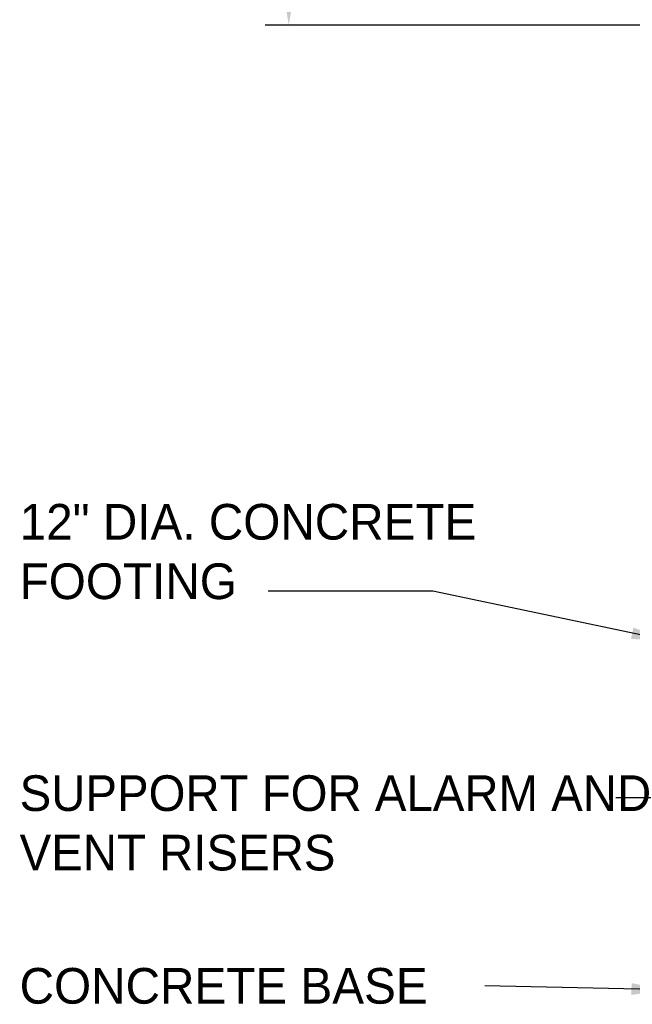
# Model space of a CAD drawing. Extents: x -1276 to 451, y 2026 to 3394.
# Tile 6 of 104: x -879 to -841, y 2066 to 2128. Entities that reach past the tile are written whole.
import ezdxf

# ---------------------------------------------------------------- set-up
doc = ezdxf.new("R2010")
doc.units = 0
doc.header["$MEASUREMENT"] = 0
doc.header["$PDSIZE"] = 1
doc.layers.get('DEFPOINTS').update_dxf_attribs({"linetype": 'CONTINUOUS'})
for name, color, linetype in [('BOARDER-TXT', 2, 'CONTINUOUS'), ('DIM', 3, 'CONTINUOUS'), ('TEXT', 3, 'CONTINUOUS')]:
    doc.layers.add(name, color=color, linetype=linetype)
doc.styles.add('SIMPFRAC', font='simpfrac')
doc.styles.add('SIMPLEX', font='simplex')
doc.dimstyles.new('DIM12', dxfattribs={"dimscale": 12, "dimtxt": 0.09375, "dimasz": 0.09375, "dimexe": 0.0625, "dimexo": 0.0625, "dimgap": 0.0625, "dimtad": 1, "dimdec": 4, "dimzin": 3, "dimdsep": 46, "dimlunit": 4, "dimtxsty": 'SIMPLEX', "dimcen": 0, "dimclrd": 3, "dimclre": 3, "dimclrt": 3, "dimadec": 0, "dimazin": 0, "dimtfac": 1, "dimtdec": 4, "dimtmove": 0, "dimatfit": 3, "dimfxl": 1, "dimfrac": 2, "dimtolj": 1, "dimtzin": 3, "dimarcsym": 0})
doc.dimstyles.new('DIM24', dxfattribs={"dimscale": 24, "dimtxt": 0.09375, "dimasz": 0.09375, "dimexe": 0.0625, "dimexo": 0.0625, "dimgap": 0.0625, "dimtad": 1, "dimdec": 4, "dimzin": 3, "dimdsep": 46, "dimlunit": 4, "dimtxsty": 'SIMPLEX', "dimcen": 0, "dimclrd": 3, "dimclre": 3, "dimclrt": 3, "dimadec": 0, "dimazin": 0, "dimtfac": 1, "dimtdec": 4, "dimtofl": 0, "dimtmove": 0, "dimatfit": 3, "dimfxl": 1, "dimfrac": 2, "dimtolj": 1, "dimtzin": 3, "dimlwe": -1, "dimarcsym": 0})

# ---------------------------------------------------------------- blocks, each defined once
blk = doc.blocks.new('*D44')
at = {"layer": 'DEFPOINTS', "color": 0, "transparency": 16777216}
for p in [(-862.378, 2157.699), (-839.505, 2157.699), (-838.505, 2127.699)]:
    blk.add_point(p, dxfattribs=at)
at = {"layer": 'DIM', "color": 3, "transparency": 16777216}
for p, q in [((-841.005, 2157.699), (-863.878, 2157.699)), ((-840.005, 2127.699), (-863.878, 2127.699))]:
    blk.add_line(p, q, dxfattribs=at)
at = {"layer": 'DIM', "color": 3, "lineweight": -2, "transparency": 16777216}
blk.add_line((-862.378, 2129.949), (-862.378, 2155.449), dxfattribs=at)
at = {"layer": 'DIM', "color": 3, "transparency": 16777216}
for points in [[(-862.753, 2155.449), (-862.003, 2155.449), (-862.378, 2157.699)], [(-862.753, 2129.949), (-862.003, 2129.949), (-862.378, 2127.699)]]:
    blk.add_solid(points, dxfattribs=at)
at = {"layer": 'DIM', "color": 3, "transparency": 16777216, "insert": (-865.217, 2142.699), "char_height": 2.25, "attachment_point": 5, "rotation": 90, "style": 'SIMPLEX'}
blk.add_mtext('\\A1;2\'-6"', dxfattribs=at)

msp = doc.modelspace()

# ---------------------------------------------------------------- texts
at = {"layer": 'TEXT', "char_height": 2.25, "attachment_point": 1, "style": 'SIMPFRAC'}
for s, insert, width in [('12" DIA. CONCRETE FOOTING', (-879.36164, 2097.49935), 34.847093), ('SUPPORT FOR ALARM AND VENT RISERS', (-879.36164, 2080.38426), 41.5128055), ('CONCRETE BASE', (-879.36164, 2068.23001), 37.1634566)]:
    msp.add_mtext(s, dxfattribs=dict(at, insert=insert, width=width))

# ---------------------------------------------------------------- dimensions: what is measured, and where the dimension line sits
at = {"layer": 'DIM'}
dim = msp.add_linear_dim(base=(-862.37768, 2157.6991), p1=(-838.50517, 2127.6991), p2=(-839.50517, 2157.6991), angle=90, dimstyle='DIM24', dxfattribs=at)
dim.commit()
dim.dimension.update_dxf_attribs({"geometry": '*D44', "text_midpoint": (-865.21697, 2142.6991)})

# ---------------------------------------------------------------- leaders
at = {"layer": 'BOARDER-TXT'}
msp.add_leader([(-830.50541, 2083.6113), (-835.60614, 2078.96928), (-841.73552, 2078.96928)], dimstyle='DIM12', override={"dimgap": 0.0625, "dimtad": 0}, dxfattribs=at)
at = {"layer": 'TEXT'}
for points in [[(-838.50517, 2088.88321), (-853.28102, 2091.98901), (-863.68123, 2091.98901)], [(-838.50517, 2066.85305), (-850.0106, 2067.10409)]]:
    msp.add_leader(points, dimstyle='DIM24', dxfattribs=at)

doc.saveas('drawing.dxf')
